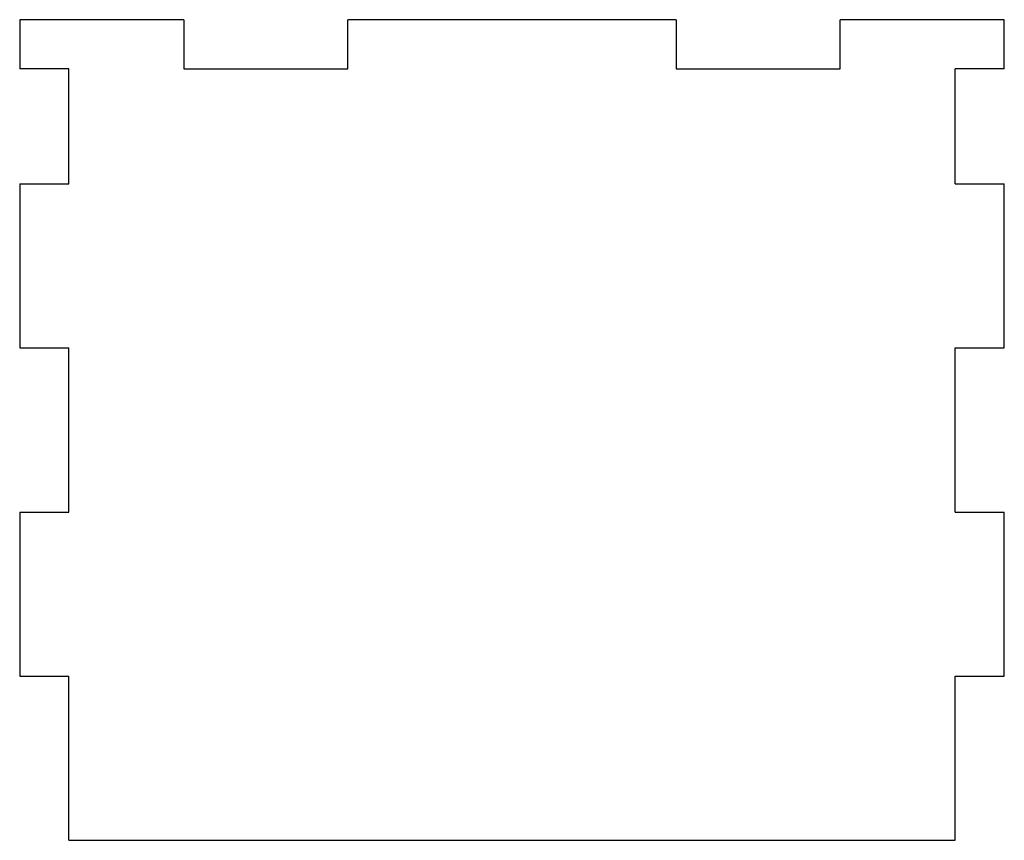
# Model space of a CAD drawing. Header units: millimetres. Extents: x -30 to 30, y -25 to 25.
import ezdxf

# ---------------------------------------------------------------- set-up
doc = ezdxf.new("R2010")
doc.units = ezdxf.units.MM

msp = doc.modelspace()

# ---------------------------------------------------------------- linework, layer by layer
at = {"color": 7, "linetype": 'Continuous', "lineweight": 25}
for p, q in [((-30, 25), (-30, 22)), ((-20, 25), (-30, 25)), ((-20, 25), (-20, 22)), ((-10, 22), (-10, 25)), ((10, 25), (-10, 25)), ((10, 25), (10, 22)), ((20, 22), (20, 25)), ((30, 25), (20, 25)), ((30, 22), (30, 25)), ((-27, 22), (-30, 22)), ((-27, 15), (-27, 22)), ((-20, 22), (-10, 22)), ((10, 22), (20, 22)), ((30, 22), (27, 22)), ((27, 15), (27, 22)), ((-30, 15), (-30, 5)), ((-30, 15), (-27, 15)), ((27, 15), (30, 15)), ((30, 5), (30, 15)), ((-30, 5), (-27, 5)), ((-27, -5), (-27, 5)), ((27, 5), (30, 5)), ((27, -5), (27, 5)), ((-30, -5), (-30, -15)), ((-30, -5), (-27, -5)), ((27, -5), (30, -5)), ((30, -15), (30, -5)), ((-30, -15), (-27, -15)), ((-27, -25), (-27, -15)), ((27, -15), (30, -15)), ((27, -25), (27, -15)), ((-27, -25), (27, -25))]:
    msp.add_line(p, q, dxfattribs=at)

doc.saveas('drawing.dxf')
